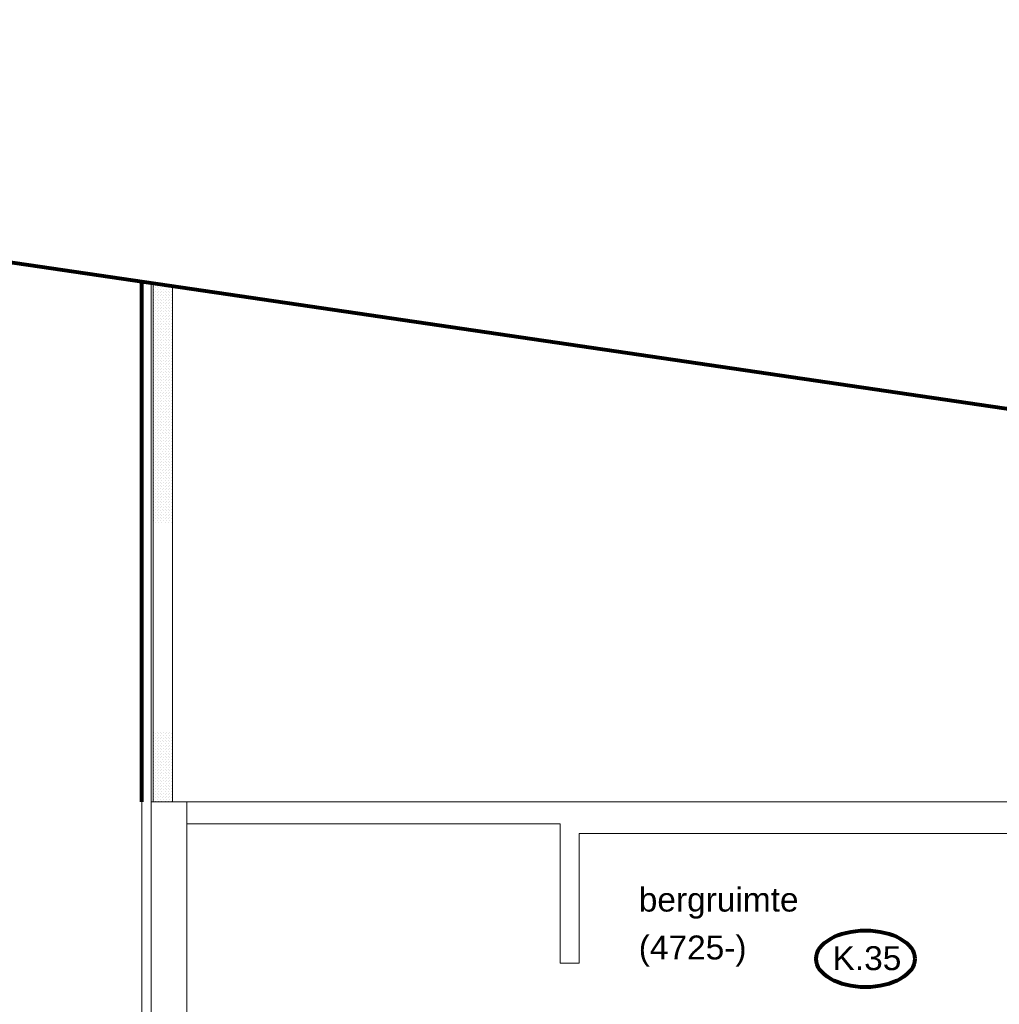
# Model space of a CAD drawing. Header units: millimetres. Extents: x -90830 to 24172, y -102460 to 73669.
# Tile 94 of 198: x -57363 to -47132, y 60795 to 71077. Entities that reach past the tile are written whole.
import ezdxf

# ---------------------------------------------------------------- set-up
doc = ezdxf.new("R2010")
doc.units = ezdxf.units.MM
for name, color, linetype, lineweight in [('Algemeen', 253, 'Continuous', 9), ('Algemeen01', 253, 'Continuous', 80), ('Standard', 253, 'Continuous', 9)]:
    doc.layers.add(name, color=color, linetype=linetype, lineweight=lineweight)
doc.styles.add('ARIAL', font='arial.ttf')

msp = doc.modelspace()

# ---------------------------------------------------------------- linework, layer by layer
at = {"layer": 'Algemeen01'}
for p, q in [((-37053, 65547), (-74758, 71077)), ((-56089, 62908), (-56089, 68339))]:
    msp.add_line(p, q, dxfattribs=at)
msp.add_ellipse((-48530, 61270), major_axis=(516, 0), ratio=0.573767, dxfattribs=at)
at = {"layer": 'Standard'}
for p, q in [((-55989, 68324), (-56089, 68339)), ((-56089, 68339), (-56089, 59055)), ((-55989, 59055), (-55989, 68324)), ((-55769, 68292), (-55969, 68321)), ((-55969, 68321), (-55969, 62908)), ((-55961, 68293), (-55961, 68293)), ((-55945, 68310), (-55945, 68310)), ((-55945, 68310), (-55945, 68310)), ((-55945, 68276), (-55945, 68276)), ((-55928, 68293), (-55928, 68293)), ((-55911, 68310), (-55911, 68310)), ((-55911, 68276), (-55911, 68276)), ((-55894, 68293), (-55894, 68293)), ((-55878, 68276), (-55878, 68276)), ((-55861, 68293), (-55861, 68293)), ((-55844, 68276), (-55844, 68276)), ((-55827, 68293), (-55827, 68293)), ((-55810, 68276), (-55810, 68276)), ((-55794, 68293), (-55794, 68293)), ((-55777, 68276), (-55777, 68276)), ((-55769, 62908), (-55769, 68292)), ((-55961, 68259), (-55961, 68259)), ((-55961, 68226), (-55961, 68226)), ((-55961, 68192), (-55961, 68192)), ((-55945, 68243), (-55945, 68243)), ((-55945, 68209), (-55945, 68209)), ((-55945, 68176), (-55945, 68176)), ((-55928, 68259), (-55928, 68259)), ((-55928, 68226), (-55928, 68226)), ((-55928, 68192), (-55928, 68192)), ((-55911, 68243), (-55911, 68243)), ((-55911, 68209), (-55911, 68209)), ((-55911, 68176), (-55911, 68176)), ((-55894, 68259), (-55894, 68259)), ((-55894, 68226), (-55894, 68226)), ((-55894, 68192), (-55894, 68192)), ((-55878, 68243), (-55878, 68243)), ((-55878, 68209), (-55878, 68209)), ((-55877, 68176), (-55877, 68176)), ((-55861, 68259), (-55861, 68259)), ((-55861, 68226), (-55861, 68226)), ((-55861, 68192), (-55861, 68192)), ((-55844, 68243), (-55844, 68243)), ((-55844, 68209), (-55844, 68209)), ((-55844, 68209), (-55844, 68209)), ((-55844, 68176), (-55844, 68176)), ((-55827, 68259), (-55827, 68259)), ((-55827, 68226), (-55827, 68226)), ((-55827, 68192), (-55827, 68192)), ((-55810, 68243), (-55810, 68243)), ((-55810, 68209), (-55810, 68209)), ((-55810, 68176), (-55810, 68176)), ((-55794, 68259), (-55794, 68259)), ((-55794, 68226), (-55794, 68226)), ((-55794, 68192), (-55794, 68192)), ((-55777, 68243), (-55777, 68243)), ((-55777, 68209), (-55777, 68209)), ((-55777, 68176), (-55777, 68176)), ((-55961, 68159), (-55961, 68159)), ((-55961, 68125), (-55961, 68125)), ((-55961, 68092), (-55961, 68092)), ((-55945, 68142), (-55945, 68142)), ((-55945, 68109), (-55945, 68109)), ((-55945, 68109), (-55945, 68109)), ((-55945, 68075), (-55945, 68075)), ((-55928, 68159), (-55928, 68159)), ((-55928, 68125), (-55928, 68125)), ((-55928, 68092), (-55928, 68092)), ((-55911, 68142), (-55911, 68142)), ((-55911, 68109), (-55911, 68109)), ((-55911, 68075), (-55911, 68075)), ((-55894, 68159), (-55894, 68159)), ((-55894, 68125), (-55894, 68125)), ((-55894, 68092), (-55894, 68092)), ((-55878, 68142), (-55878, 68142)), ((-55878, 68109), (-55878, 68109)), ((-55878, 68075), (-55878, 68075)), ((-55861, 68159), (-55861, 68159)), ((-55861, 68125), (-55861, 68125)), ((-55861, 68092), (-55861, 68092)), ((-55844, 68142), (-55844, 68142)), ((-55844, 68109), (-55844, 68109)), ((-55844, 68075), (-55844, 68075)), ((-55827, 68159), (-55827, 68159)), ((-55827, 68125), (-55827, 68125)), ((-55827, 68092), (-55827, 68092)), ((-55811, 68142), (-55811, 68142)), ((-55810, 68109), (-55810, 68109)), ((-55810, 68075), (-55810, 68075)), ((-55794, 68159), (-55794, 68159)), ((-55794, 68125), (-55794, 68125)), ((-55794, 68092), (-55794, 68092)), ((-55777, 68142), (-55777, 68142)), ((-55777, 68109), (-55777, 68109)), ((-55777, 68075), (-55777, 68075)), ((-55961, 68058), (-55961, 68058)), ((-55961, 68025), (-55961, 68025)), ((-55961, 67991), (-55961, 67991)), ((-55945, 68042), (-55945, 68042)), ((-55945, 68008), (-55945, 68008)), ((-55945, 67975), (-55945, 67975)), ((-55928, 68058), (-55928, 68058)), ((-55928, 68025), (-55928, 68025)), ((-55928, 67991), (-55928, 67991)), ((-55911, 68042), (-55911, 68042)), ((-55911, 68008), (-55911, 68008)), ((-55911, 67975), (-55911, 67975)), ((-55894, 68058), (-55894, 68058)), ((-55894, 68025), (-55894, 68025)), ((-55894, 67991), (-55894, 67991)), ((-55878, 68042), (-55878, 68042)), ((-55878, 68008), (-55878, 68008)), ((-55877, 67975), (-55877, 67975)), ((-55861, 68058), (-55861, 68058)), ((-55861, 68025), (-55861, 68025)), ((-55861, 67991), (-55861, 67991)), ((-55844, 68042), (-55844, 68042)), ((-55844, 68008), (-55844, 68008)), ((-55844, 68008), (-55844, 68008)), ((-55844, 67975), (-55844, 67975)), ((-55827, 68058), (-55827, 68058)), ((-55827, 68025), (-55827, 68025)), ((-55827, 67991), (-55827, 67991)), ((-55810, 68042), (-55810, 68042)), ((-55810, 68008), (-55810, 68008)), ((-55810, 67975), (-55810, 67975)), ((-55794, 68058), (-55794, 68058)), ((-55794, 68025), (-55794, 68025)), ((-55794, 67991), (-55794, 67991)), ((-55777, 68042), (-55777, 68042)), ((-55777, 68008), (-55777, 68008)), ((-55777, 67975), (-55777, 67975)), ((-55961, 67958), (-55961, 67958)), ((-55961, 67924), (-55961, 67924)), ((-55961, 67891), (-55961, 67891)), ((-55945, 67941), (-55945, 67941)), ((-55945, 67908), (-55945, 67908)), ((-55945, 67908), (-55945, 67908)), ((-55945, 67874), (-55945, 67874)), ((-55928, 67958), (-55928, 67958)), ((-55928, 67924), (-55928, 67924)), ((-55928, 67891), (-55928, 67891)), ((-55911, 67941), (-55911, 67941)), ((-55911, 67908), (-55911, 67908)), ((-55911, 67874), (-55911, 67874)), ((-55894, 67958), (-55894, 67958)), ((-55894, 67924), (-55894, 67924)), ((-55894, 67891), (-55894, 67891)), ((-55878, 67941), (-55878, 67941)), ((-55878, 67908), (-55878, 67908)), ((-55878, 67874), (-55878, 67874)), ((-55861, 67958), (-55861, 67958)), ((-55861, 67924), (-55861, 67924)), ((-55861, 67891), (-55861, 67891)), ((-55844, 67941), (-55844, 67941)), ((-55844, 67908), (-55844, 67908)), ((-55844, 67874), (-55844, 67874)), ((-55827, 67958), (-55827, 67958)), ((-55827, 67924), (-55827, 67924)), ((-55827, 67891), (-55827, 67891)), ((-55811, 67941), (-55811, 67941)), ((-55810, 67908), (-55810, 67908)), ((-55810, 67874), (-55810, 67874)), ((-55794, 67958), (-55794, 67958)), ((-55794, 67924), (-55794, 67924)), ((-55794, 67891), (-55794, 67891)), ((-55777, 67941), (-55777, 67941)), ((-55777, 67908), (-55777, 67908)), ((-55777, 67874), (-55777, 67874)), ((-55961, 67857), (-55961, 67857)), ((-55961, 67824), (-55961, 67824)), ((-55961, 67790), (-55961, 67790)), ((-55945, 67841), (-55945, 67841)), ((-55945, 67807), (-55945, 67807)), ((-55945, 67774), (-55945, 67774)), ((-55928, 67857), (-55928, 67857)), ((-55928, 67824), (-55928, 67824)), ((-55928, 67790), (-55928, 67790)), ((-55911, 67841), (-55911, 67841)), ((-55911, 67807), (-55911, 67807)), ((-55911, 67774), (-55911, 67774)), ((-55894, 67857), (-55894, 67857)), ((-55894, 67824), (-55894, 67824)), ((-55894, 67790), (-55894, 67790)), ((-55878, 67841), (-55878, 67841)), ((-55878, 67807), (-55878, 67807)), ((-55877, 67774), (-55877, 67774)), ((-55861, 67857), (-55861, 67857)), ((-55861, 67824), (-55861, 67824)), ((-55861, 67790), (-55861, 67790)), ((-55844, 67841), (-55844, 67841)), ((-55844, 67807), (-55844, 67807)), ((-55844, 67807), (-55844, 67807)), ((-55844, 67774), (-55844, 67774)), ((-55827, 67857), (-55827, 67857)), ((-55827, 67824), (-55827, 67824)), ((-55827, 67790), (-55827, 67790)), ((-55810, 67841), (-55810, 67841)), ((-55810, 67807), (-55810, 67807)), ((-55810, 67774), (-55810, 67774)), ((-55794, 67857), (-55794, 67857)), ((-55794, 67824), (-55794, 67824)), ((-55794, 67790), (-55794, 67790)), ((-55777, 67841), (-55777, 67841)), ((-55777, 67807), (-55777, 67807)), ((-55777, 67774), (-55777, 67774)), ((-55961, 67757), (-55961, 67757)), ((-55961, 67723), (-55961, 67723)), ((-55961, 67690), (-55961, 67690)), ((-55961, 67656), (-55961, 67656)), ((-55945, 67740), (-55945, 67740)), ((-55945, 67707), (-55945, 67707)), ((-55945, 67707), (-55945, 67707)), ((-55945, 67673), (-55945, 67673)), ((-55928, 67757), (-55928, 67757)), ((-55928, 67723), (-55928, 67723)), ((-55928, 67690), (-55928, 67690)), ((-55928, 67656), (-55928, 67656)), ((-55911, 67740), (-55911, 67740)), ((-55911, 67707), (-55911, 67707)), ((-55911, 67673), (-55911, 67673)), ((-55894, 67757), (-55894, 67757)), ((-55894, 67723), (-55894, 67723)), ((-55894, 67690), (-55894, 67690)), ((-55894, 67656), (-55894, 67656)), ((-55878, 67740), (-55878, 67740)), ((-55878, 67707), (-55878, 67707)), ((-55878, 67673), (-55878, 67673)), ((-55861, 67757), (-55861, 67757)), ((-55861, 67723), (-55861, 67723)), ((-55861, 67690), (-55861, 67690)), ((-55861, 67656), (-55861, 67656)), ((-55844, 67740), (-55844, 67740)), ((-55844, 67707), (-55844, 67707)), ((-55844, 67673), (-55844, 67673)), ((-55827, 67757), (-55827, 67757)), ((-55827, 67723), (-55827, 67723)), ((-55827, 67690), (-55827, 67690)), ((-55827, 67656), (-55827, 67656)), ((-55811, 67740), (-55811, 67740)), ((-55810, 67707), (-55810, 67707)), ((-55810, 67673), (-55810, 67673)), ((-55794, 67757), (-55794, 67757)), ((-55794, 67723), (-55794, 67723)), ((-55794, 67690), (-55794, 67690)), ((-55794, 67656), (-55794, 67656)), ((-55777, 67740), (-55777, 67740)), ((-55777, 67707), (-55777, 67707)), ((-55777, 67673), (-55777, 67673)), ((-55961, 67623), (-55961, 67623)), ((-55961, 67589), (-55961, 67589)), ((-55961, 67556), (-55961, 67556)), ((-55945, 67640), (-55945, 67640)), ((-55945, 67606), (-55945, 67606)), ((-55945, 67573), (-55945, 67573)), ((-55928, 67623), (-55928, 67623)), ((-55928, 67589), (-55928, 67589)), ((-55928, 67556), (-55928, 67556)), ((-55911, 67640), (-55911, 67640)), ((-55911, 67606), (-55911, 67606)), ((-55911, 67573), (-55911, 67573)), ((-55894, 67623), (-55894, 67623)), ((-55894, 67589), (-55894, 67589)), ((-55894, 67556), (-55894, 67556)), ((-55878, 67640), (-55878, 67640)), ((-55878, 67606), (-55878, 67606)), ((-55877, 67573), (-55877, 67573)), ((-55861, 67623), (-55861, 67623)), ((-55861, 67589), (-55861, 67589)), ((-55861, 67556), (-55861, 67556)), ((-55844, 67640), (-55844, 67640)), ((-55844, 67606), (-55844, 67606)), ((-55844, 67606), (-55844, 67606)), ((-55844, 67573), (-55844, 67573)), ((-55827, 67623), (-55827, 67623)), ((-55827, 67589), (-55827, 67589)), ((-55827, 67556), (-55827, 67556)), ((-55810, 67640), (-55810, 67640)), ((-55810, 67606), (-55810, 67606)), ((-55810, 67573), (-55810, 67573)), ((-55794, 67623), (-55794, 67623)), ((-55794, 67589), (-55794, 67589)), ((-55794, 67556), (-55794, 67556)), ((-55777, 67640), (-55777, 67640)), ((-55777, 67606), (-55777, 67606)), ((-55777, 67573), (-55777, 67573)), ((-55961, 67522), (-55961, 67522)), ((-55961, 67489), (-55961, 67489)), ((-55961, 67455), (-55961, 67455)), ((-55945, 67539), (-55945, 67539)), ((-55945, 67506), (-55945, 67506)), ((-55945, 67506), (-55945, 67506)), ((-55945, 67472), (-55945, 67472)), ((-55928, 67522), (-55928, 67522)), ((-55928, 67489), (-55928, 67489)), ((-55928, 67455), (-55928, 67455)), ((-55911, 67539), (-55911, 67539)), ((-55911, 67506), (-55911, 67506)), ((-55911, 67472), (-55911, 67472)), ((-55894, 67522), (-55894, 67522)), ((-55894, 67489), (-55894, 67489)), ((-55894, 67455), (-55894, 67455)), ((-55878, 67539), (-55878, 67539)), ((-55878, 67506), (-55878, 67506)), ((-55878, 67472), (-55878, 67472)), ((-55861, 67522), (-55861, 67522)), ((-55861, 67489), (-55861, 67489)), ((-55861, 67455), (-55861, 67455)), ((-55844, 67539), (-55844, 67539)), ((-55844, 67506), (-55844, 67506)), ((-55844, 67472), (-55844, 67472)), ((-55827, 67522), (-55827, 67522)), ((-55827, 67489), (-55827, 67489)), ((-55827, 67455), (-55827, 67455)), ((-55811, 67539), (-55811, 67539)), ((-55810, 67506), (-55810, 67506)), ((-55810, 67472), (-55810, 67472)), ((-55794, 67522), (-55794, 67522)), ((-55794, 67489), (-55794, 67489)), ((-55794, 67455), (-55794, 67455)), ((-55777, 67539), (-55777, 67539)), ((-55777, 67506), (-55777, 67506)), ((-55777, 67472), (-55777, 67472)), ((-55961, 67422), (-55961, 67422)), ((-55961, 67388), (-55961, 67388)), ((-55961, 67355), (-55961, 67355)), ((-55945, 67439), (-55945, 67439)), ((-55945, 67405), (-55945, 67405)), ((-55945, 67372), (-55945, 67372)), ((-55928, 67422), (-55928, 67422)), ((-55928, 67388), (-55928, 67388)), ((-55928, 67355), (-55928, 67355)), ((-55911, 67439), (-55911, 67439)), ((-55911, 67405), (-55911, 67405)), ((-55911, 67372), (-55911, 67372)), ((-55894, 67422), (-55894, 67422)), ((-55894, 67388), (-55894, 67388)), ((-55894, 67355), (-55894, 67355)), ((-55878, 67439), (-55878, 67439)), ((-55878, 67405), (-55878, 67405)), ((-55877, 67372), (-55877, 67372)), ((-55861, 67422), (-55861, 67422)), ((-55861, 67388), (-55861, 67388)), ((-55861, 67355), (-55861, 67355)), ((-55844, 67439), (-55844, 67439)), ((-55844, 67405), (-55844, 67405)), ((-55844, 67405), (-55844, 67405)), ((-55844, 67372), (-55844, 67372)), ((-55827, 67422), (-55827, 67422)), ((-55827, 67388), (-55827, 67388)), ((-55827, 67355), (-55827, 67355)), ((-55810, 67439), (-55810, 67439)), ((-55810, 67405), (-55810, 67405)), ((-55810, 67372), (-55810, 67372)), ((-55794, 67422), (-55794, 67422)), ((-55794, 67388), (-55794, 67388)), ((-55794, 67355), (-55794, 67355)), ((-55777, 67439), (-55777, 67439)), ((-55777, 67405), (-55777, 67405)), ((-55777, 67372), (-55777, 67372)), ((-55961, 67321), (-55961, 67321)), ((-55961, 67288), (-55961, 67288)), ((-55961, 67254), (-55961, 67254)), ((-55945, 67338), (-55945, 67338)), ((-55945, 67305), (-55945, 67305)), ((-55945, 67305), (-55945, 67305)), ((-55945, 67271), (-55945, 67271)), ((-55928, 67321), (-55928, 67321)), ((-55928, 67288), (-55928, 67288)), ((-55928, 67254), (-55928, 67254)), ((-55911, 67338), (-55911, 67338)), ((-55911, 67305), (-55911, 67305)), ((-55911, 67271), (-55911, 67271)), ((-55894, 67321), (-55894, 67321)), ((-55894, 67288), (-55894, 67288)), ((-55894, 67254), (-55894, 67254)), ((-55878, 67338), (-55878, 67338)), ((-55878, 67305), (-55878, 67305)), ((-55878, 67271), (-55878, 67271)), ((-55861, 67321), (-55861, 67321)), ((-55861, 67288), (-55861, 67288)), ((-55861, 67254), (-55861, 67254)), ((-55844, 67338), (-55844, 67338)), ((-55844, 67305), (-55844, 67305)), ((-55844, 67271), (-55844, 67271)), ((-55827, 67321), (-55827, 67321)), ((-55827, 67288), (-55827, 67288)), ((-55827, 67254), (-55827, 67254)), ((-55811, 67338), (-55811, 67338)), ((-55810, 67305), (-55810, 67305)), ((-55810, 67271), (-55810, 67271)), ((-55794, 67321), (-55794, 67321)), ((-55794, 67288), (-55794, 67288)), ((-55794, 67254), (-55794, 67254)), ((-55777, 67338), (-55777, 67338)), ((-55777, 67305), (-55777, 67305)), ((-55777, 67271), (-55777, 67271)), ((-55961, 67221), (-55961, 67221)), ((-55961, 67187), (-55961, 67187)), ((-55961, 67154), (-55961, 67154)), ((-55945, 67238), (-55945, 67238)), ((-55945, 67204), (-55945, 67204)), ((-55945, 67171), (-55945, 67171)), ((-55928, 67221), (-55928, 67221)), ((-55928, 67187), (-55928, 67187)), ((-55928, 67154), (-55928, 67154)), ((-55911, 67238), (-55911, 67238)), ((-55911, 67204), (-55911, 67204)), ((-55911, 67171), (-55911, 67171)), ((-55894, 67221), (-55894, 67221)), ((-55894, 67187), (-55894, 67187)), ((-55894, 67154), (-55894, 67154)), ((-55878, 67238), (-55878, 67238)), ((-55878, 67204), (-55878, 67204)), ((-55877, 67171), (-55877, 67171)), ((-55861, 67221), (-55861, 67221)), ((-55861, 67187), (-55861, 67187)), ((-55861, 67154), (-55861, 67154)), ((-55844, 67238), (-55844, 67238)), ((-55844, 67204), (-55844, 67204)), ((-55844, 67204), (-55844, 67204)), ((-55844, 67171), (-55844, 67171)), ((-55827, 67221), (-55827, 67221)), ((-55827, 67187), (-55827, 67187)), ((-55827, 67154), (-55827, 67154)), ((-55810, 67238), (-55810, 67238)), ((-55810, 67204), (-55810, 67204)), ((-55810, 67171), (-55810, 67171)), ((-55794, 67221), (-55794, 67221)), ((-55794, 67187), (-55794, 67187)), ((-55794, 67154), (-55794, 67154)), ((-55777, 67238), (-55777, 67238)), ((-55777, 67204), (-55777, 67204)), ((-55777, 67171), (-55777, 67171)), ((-55961, 67120), (-55961, 67120)), ((-55961, 67087), (-55961, 67087)), ((-55961, 67053), (-55961, 67053)), ((-55945, 67137), (-55945, 67137)), ((-55945, 67104), (-55945, 67104)), ((-55945, 67104), (-55945, 67104)), ((-55945, 67070), (-55945, 67070)), ((-55928, 67120), (-55928, 67120)), ((-55928, 67087), (-55928, 67087)), ((-55928, 67053), (-55928, 67053)), ((-55911, 67137), (-55911, 67137)), ((-55911, 67104), (-55911, 67104)), ((-55911, 67070), (-55911, 67070)), ((-55894, 67120), (-55894, 67120)), ((-55894, 67087), (-55894, 67087)), ((-55894, 67053), (-55894, 67053)), ((-55878, 67137), (-55878, 67137)), ((-55878, 67104), (-55878, 67104)), ((-55878, 67070), (-55878, 67070)), ((-55861, 67120), (-55861, 67120)), ((-55861, 67087), (-55861, 67087)), ((-55861, 67053), (-55861, 67053)), ((-55844, 67137), (-55844, 67137)), ((-55844, 67104), (-55844, 67104)), ((-55844, 67070), (-55844, 67070)), ((-55827, 67120), (-55827, 67120)), ((-55827, 67087), (-55827, 67087)), ((-55827, 67053), (-55827, 67053)), ((-55811, 67137), (-55811, 67137)), ((-55810, 67104), (-55810, 67104)), ((-55810, 67070), (-55810, 67070)), ((-55794, 67120), (-55794, 67120)), ((-55794, 67087), (-55794, 67087)), ((-55794, 67053), (-55794, 67053)), ((-55777, 67137), (-55777, 67137)), ((-55777, 67104), (-55777, 67104)), ((-55777, 67070), (-55777, 67070)), ((-55961, 67020), (-55961, 67020)), ((-55961, 66986), (-55961, 66986)), ((-55961, 66953), (-55961, 66953)), ((-55945, 67037), (-55945, 67037)), ((-55945, 67003), (-55945, 67003)), ((-55945, 66970), (-55945, 66970)), ((-55945, 66936), (-55945, 66936)), ((-55928, 67020), (-55928, 67020)), ((-55928, 66986), (-55928, 66986)), ((-55928, 66953), (-55928, 66953)), ((-55911, 67037), (-55911, 67037)), ((-55911, 67003), (-55911, 67003)), ((-55911, 66970), (-55911, 66970)), ((-55911, 66936), (-55911, 66936)), ((-55894, 67020), (-55894, 67020)), ((-55894, 66986), (-55894, 66986)), ((-55894, 66953), (-55894, 66953)), ((-55878, 67037), (-55878, 67037)), ((-55878, 67003), (-55878, 67003)), ((-55878, 66936), (-55878, 66936)), ((-55877, 66970), (-55877, 66970)), ((-55861, 67020), (-55861, 67020)), ((-55861, 66986), (-55861, 66986)), ((-55861, 66953), (-55861, 66953)), ((-55844, 67037), (-55844, 67037)), ((-55844, 67003), (-55844, 67003)), ((-55844, 67003), (-55844, 67003)), ((-55844, 66970), (-55844, 66970)), ((-55844, 66936), (-55844, 66936)), ((-55827, 67020), (-55827, 67020)), ((-55827, 66986), (-55827, 66986)), ((-55827, 66953), (-55827, 66953)), ((-55811, 66936), (-55811, 66936)), ((-55810, 67037), (-55810, 67037)), ((-55810, 67003), (-55810, 67003)), ((-55810, 66970), (-55810, 66970)), ((-55794, 67020), (-55794, 67020)), ((-55794, 66986), (-55794, 66986)), ((-55794, 66953), (-55794, 66953)), ((-55777, 67037), (-55777, 67037)), ((-55777, 67003), (-55777, 67003)), ((-55777, 66970), (-55777, 66970)), ((-55777, 66936), (-55777, 66936)), ((-55961, 66919), (-55961, 66919)), ((-55961, 66886), (-55961, 66886)), ((-55961, 66852), (-55961, 66852)), ((-55945, 66903), (-55945, 66903)), ((-55945, 66903), (-55945, 66903)), ((-55945, 66869), (-55945, 66869)), ((-55945, 66836), (-55945, 66836)), ((-55928, 66919), (-55928, 66919)), ((-55928, 66886), (-55928, 66886)), ((-55928, 66852), (-55928, 66852)), ((-55911, 66903), (-55911, 66903)), ((-55911, 66869), (-55911, 66869)), ((-55911, 66836), (-55911, 66836)), ((-55894, 66919), (-55894, 66919)), ((-55894, 66886), (-55894, 66886)), ((-55894, 66852), (-55894, 66852)), ((-55878, 66903), (-55878, 66903)), ((-55878, 66869), (-55878, 66869)), ((-55878, 66836), (-55878, 66836)), ((-55861, 66919), (-55861, 66919)), ((-55861, 66886), (-55861, 66886)), ((-55861, 66852), (-55861, 66852)), ((-55844, 66903), (-55844, 66903)), ((-55844, 66869), (-55844, 66869)), ((-55844, 66836), (-55844, 66836)), ((-55827, 66919), (-55827, 66919)), ((-55827, 66886), (-55827, 66886)), ((-55827, 66852), (-55827, 66852)), ((-55810, 66903), (-55810, 66903)), ((-55810, 66869), (-55810, 66869)), ((-55810, 66836), (-55810, 66836)), ((-55794, 66919), (-55794, 66919)), ((-55794, 66886), (-55794, 66886)), ((-55794, 66852), (-55794, 66852)), ((-55777, 66903), (-55777, 66903)), ((-55777, 66869), (-55777, 66869)), ((-55777, 66836), (-55777, 66836)), ((-55961, 66819), (-55961, 66819)), ((-55961, 66785), (-55961, 66785)), ((-55961, 66752), (-55961, 66752)), ((-55945, 66802), (-55945, 66802)), ((-55945, 66769), (-55945, 66769)), ((-55945, 66735), (-55945, 66735)), ((-55928, 66819), (-55928, 66819)), ((-55928, 66785), (-55928, 66785)), ((-55928, 66752), (-55928, 66752)), ((-55911, 66802), (-55911, 66802)), ((-55911, 66769), (-55911, 66769)), ((-55911, 66735), (-55911, 66735)), ((-55894, 66819), (-55894, 66819)), ((-55894, 66785), (-55894, 66785)), ((-55894, 66752), (-55894, 66752)), ((-55878, 66802), (-55878, 66802)), ((-55878, 66735), (-55878, 66735)), ((-55877, 66769), (-55877, 66769)), ((-55861, 66819), (-55861, 66819)), ((-55861, 66785), (-55861, 66785)), ((-55861, 66752), (-55861, 66752)), ((-55844, 66802), (-55844, 66802)), ((-55844, 66802), (-55844, 66802)), ((-55844, 66769), (-55844, 66769)), ((-55844, 66735), (-55844, 66735)), ((-55827, 66819), (-55827, 66819)), ((-55827, 66785), (-55827, 66785)), ((-55827, 66752), (-55827, 66752)), ((-55811, 66735), (-55811, 66735)), ((-55810, 66802), (-55810, 66802)), ((-55810, 66769), (-55810, 66769)), ((-55794, 66819), (-55794, 66819)), ((-55794, 66785), (-55794, 66785)), ((-55794, 66752), (-55794, 66752)), ((-55777, 66802), (-55777, 66802)), ((-55777, 66769), (-55777, 66769)), ((-55777, 66735), (-55777, 66735)), ((-55961, 66718), (-55961, 66718)), ((-55961, 66685), (-55961, 66685)), ((-55961, 66651), (-55961, 66651)), ((-55945, 66702), (-55945, 66702)), ((-55945, 66702), (-55945, 66702)), ((-55945, 66668), (-55945, 66668)), ((-55945, 66635), (-55945, 66635)), ((-55928, 66718), (-55928, 66718)), ((-55928, 66685), (-55928, 66685)), ((-55928, 66651), (-55928, 66651)), ((-55911, 66702), (-55911, 66702)), ((-55911, 66668), (-55911, 66668)), ((-55911, 66635), (-55911, 66635)), ((-55894, 66718), (-55894, 66718)), ((-55894, 66685), (-55894, 66685)), ((-55894, 66651), (-55894, 66651)), ((-55878, 66702), (-55878, 66702)), ((-55878, 66668), (-55878, 66668)), ((-55878, 66635), (-55878, 66635)), ((-55861, 66718), (-55861, 66718)), ((-55861, 66685), (-55861, 66685)), ((-55861, 66651), (-55861, 66651)), ((-55844, 66702), (-55844, 66702)), ((-55844, 66668), (-55844, 66668)), ((-55844, 66635), (-55844, 66635)), ((-55827, 66718), (-55827, 66718)), ((-55827, 66685), (-55827, 66685)), ((-55827, 66651), (-55827, 66651)), ((-55810, 66702), (-55810, 66702)), ((-55810, 66668), (-55810, 66668)), ((-55810, 66635), (-55810, 66635)), ((-55794, 66718), (-55794, 66718)), ((-55794, 66685), (-55794, 66685)), ((-55794, 66651), (-55794, 66651)), ((-55777, 66702), (-55777, 66702)), ((-55777, 66668), (-55777, 66668)), ((-55777, 66635), (-55777, 66635)), ((-55961, 66618), (-55961, 66618)), ((-55961, 66584), (-55961, 66584)), ((-55961, 66551), (-55961, 66551)), ((-55945, 66601), (-55945, 66601)), ((-55945, 66568), (-55945, 66568)), ((-55945, 66534), (-55945, 66534)), ((-55928, 66618), (-55928, 66618)), ((-55928, 66584), (-55928, 66584)), ((-55928, 66551), (-55928, 66551)), ((-55911, 66601), (-55911, 66601)), ((-55911, 66568), (-55911, 66568)), ((-55911, 66534), (-55911, 66534)), ((-55894, 66618), (-55894, 66618)), ((-55894, 66584), (-55894, 66584)), ((-55894, 66551), (-55894, 66551)), ((-55878, 66601), (-55878, 66601)), ((-55878, 66534), (-55878, 66534)), ((-55877, 66568), (-55877, 66568)), ((-55861, 66618), (-55861, 66618)), ((-55861, 66584), (-55861, 66584)), ((-55861, 66551), (-55861, 66551)), ((-55844, 66601), (-55844, 66601)), ((-55844, 66601), (-55844, 66601)), ((-55844, 66568), (-55844, 66568)), ((-55844, 66534), (-55844, 66534)), ((-55827, 66618), (-55827, 66618)), ((-55827, 66584), (-55827, 66584)), ((-55827, 66551), (-55827, 66551)), ((-55811, 66534), (-55811, 66534)), ((-55810, 66601), (-55810, 66601)), ((-55810, 66568), (-55810, 66568)), ((-55794, 66618), (-55794, 66618)), ((-55794, 66584), (-55794, 66584)), ((-55794, 66551), (-55794, 66551)), ((-55777, 66601), (-55777, 66601)), ((-55777, 66568), (-55777, 66568)), ((-55777, 66534), (-55777, 66534)), ((-55961, 66517), (-55961, 66517)), ((-55961, 66484), (-55961, 66484)), ((-55961, 66450), (-55961, 66450)), ((-55945, 66501), (-55945, 66501)), ((-55945, 66501), (-55945, 66501)), ((-55945, 66467), (-55945, 66467)), ((-55945, 66434), (-55945, 66434)), ((-55928, 66517), (-55928, 66517)), ((-55928, 66484), (-55928, 66484)), ((-55928, 66450), (-55928, 66450)), ((-55911, 66501), (-55911, 66501)), ((-55911, 66467), (-55911, 66467)), ((-55911, 66434), (-55911, 66434)), ((-55894, 66517), (-55894, 66517)), ((-55894, 66484), (-55894, 66484)), ((-55894, 66450), (-55894, 66450)), ((-55878, 66501), (-55878, 66501)), ((-55878, 66467), (-55878, 66467)), ((-55878, 66434), (-55878, 66434)), ((-55861, 66517), (-55861, 66517)), ((-55861, 66484), (-55861, 66484)), ((-55861, 66450), (-55861, 66450)), ((-55844, 66501), (-55844, 66501)), ((-55844, 66467), (-55844, 66467)), ((-55844, 66434), (-55844, 66434)), ((-55827, 66517), (-55827, 66517)), ((-55827, 66484), (-55827, 66484)), ((-55827, 66450), (-55827, 66450)), ((-55810, 66501), (-55810, 66501)), ((-55810, 66467), (-55810, 66467)), ((-55810, 66434), (-55810, 66434)), ((-55794, 66517), (-55794, 66517)), ((-55794, 66484), (-55794, 66484)), ((-55794, 66450), (-55794, 66450)), ((-55777, 66501), (-55777, 66501)), ((-55777, 66467), (-55777, 66467)), ((-55777, 66434), (-55777, 66434)), ((-55961, 66417), (-55961, 66417)), ((-55961, 66383), (-55961, 66383)), ((-55961, 66350), (-55961, 66350)), ((-55945, 66400), (-55945, 66400)), ((-55945, 66367), (-55945, 66367)), ((-55945, 66333), (-55945, 66333)), ((-55928, 66417), (-55928, 66417)), ((-55928, 66383), (-55928, 66383)), ((-55928, 66350), (-55928, 66350)), ((-55911, 66400), (-55911, 66400)), ((-55911, 66367), (-55911, 66367)), ((-55911, 66333), (-55911, 66333)), ((-55894, 66417), (-55894, 66417)), ((-55894, 66383), (-55894, 66383)), ((-55894, 66350), (-55894, 66350)), ((-55878, 66400), (-55878, 66400)), ((-55878, 66333), (-55878, 66333)), ((-55877, 66367), (-55877, 66367)), ((-55861, 66417), (-55861, 66417)), ((-55861, 66383), (-55861, 66383)), ((-55861, 66350), (-55861, 66350)), ((-55844, 66400), (-55844, 66400)), ((-55844, 66400), (-55844, 66400)), ((-55844, 66367), (-55844, 66367)), ((-55844, 66333), (-55844, 66333)), ((-55827, 66417), (-55827, 66417)), ((-55827, 66383), (-55827, 66383)), ((-55827, 66350), (-55827, 66350)), ((-55811, 66333), (-55811, 66333)), ((-55810, 66400), (-55810, 66400)), ((-55810, 66367), (-55810, 66367)), ((-55794, 66417), (-55794, 66417)), ((-55794, 66383), (-55794, 66383)), ((-55794, 66350), (-55794, 66350)), ((-55777, 66400), (-55777, 66400)), ((-55777, 66367), (-55777, 66367)), ((-55777, 66333), (-55777, 66333)), ((-55961, 66316), (-55961, 66316)), ((-55961, 66283), (-55961, 66283)), ((-55961, 66249), (-55961, 66249)), ((-55945, 66300), (-55945, 66300)), ((-55945, 66300), (-55945, 66300)), ((-55945, 66266), (-55945, 66266)), ((-55945, 66233), (-55945, 66233)), ((-55928, 66316), (-55928, 66316)), ((-55928, 66283), (-55928, 66283)), ((-55928, 66249), (-55928, 66249)), ((-55911, 66300), (-55911, 66300)), ((-55911, 66266), (-55911, 66266)), ((-55911, 66233), (-55911, 66233)), ((-55894, 66316), (-55894, 66316)), ((-55894, 66283), (-55894, 66283)), ((-55894, 66249), (-55894, 66249)), ((-55878, 66300), (-55878, 66300)), ((-55878, 66266), (-55878, 66266)), ((-55878, 66233), (-55878, 66233)), ((-55861, 66316), (-55861, 66316)), ((-55861, 66283), (-55861, 66283)), ((-55861, 66249), (-55861, 66249)), ((-55844, 66300), (-55844, 66300)), ((-55844, 66266), (-55844, 66266)), ((-55844, 66233), (-55844, 66233)), ((-55827, 66316), (-55827, 66316)), ((-55827, 66283), (-55827, 66283)), ((-55827, 66249), (-55827, 66249)), ((-55810, 66300), (-55810, 66300)), ((-55810, 66266), (-55810, 66266)), ((-55810, 66233), (-55810, 66233)), ((-55794, 66316), (-55794, 66316)), ((-55794, 66283), (-55794, 66283)), ((-55794, 66249), (-55794, 66249)), ((-55777, 66300), (-55777, 66300)), ((-55777, 66266), (-55777, 66266)), ((-55777, 66233), (-55777, 66233)), ((-55961, 66216), (-55961, 66216)), ((-55961, 66182), (-55961, 66182)), ((-55961, 66149), (-55961, 66149)), ((-55961, 66115), (-55961, 66115)), ((-55945, 66199), (-55945, 66199)), ((-55945, 66166), (-55945, 66166)), ((-55945, 66132), (-55945, 66132)), ((-55928, 66216), (-55928, 66216)), ((-55928, 66182), (-55928, 66182)), ((-55928, 66149), (-55928, 66149)), ((-55928, 66115), (-55928, 66115)), ((-55911, 66199), (-55911, 66199)), ((-55911, 66166), (-55911, 66166)), ((-55911, 66132), (-55911, 66132)), ((-55894, 66216), (-55894, 66216)), ((-55894, 66182), (-55894, 66182)), ((-55894, 66149), (-55894, 66149)), ((-55894, 66115), (-55894, 66115)), ((-55878, 66199), (-55878, 66199)), ((-55878, 66132), (-55878, 66132)), ((-55877, 66166), (-55877, 66166)), ((-55861, 66216), (-55861, 66216)), ((-55861, 66182), (-55861, 66182)), ((-55861, 66149), (-55861, 66149)), ((-55861, 66115), (-55861, 66115)), ((-55844, 66199), (-55844, 66199)), ((-55844, 66199), (-55844, 66199)), ((-55844, 66166), (-55844, 66166)), ((-55844, 66132), (-55844, 66132)), ((-55827, 66216), (-55827, 66216)), ((-55827, 66182), (-55827, 66182)), ((-55827, 66149), (-55827, 66149)), ((-55827, 66115), (-55827, 66115)), ((-55811, 66132), (-55811, 66132)), ((-55810, 66199), (-55810, 66199)), ((-55810, 66166), (-55810, 66166)), ((-55794, 66216), (-55794, 66216)), ((-55794, 66182), (-55794, 66182)), ((-55794, 66149), (-55794, 66149)), ((-55794, 66115), (-55794, 66115)), ((-55777, 66199), (-55777, 66199)), ((-55777, 66166), (-55777, 66166)), ((-55777, 66132), (-55777, 66132)), ((-55961, 66082), (-55961, 66082)), ((-55961, 66048), (-55961, 66048)), ((-55961, 66015), (-55961, 66015)), ((-55945, 66099), (-55945, 66099)), ((-55945, 66099), (-55945, 66099)), ((-55945, 66065), (-55945, 66065)), ((-55945, 66032), (-55945, 66032)), ((-55928, 66082), (-55928, 66082)), ((-55928, 66048), (-55928, 66048)), ((-55928, 66015), (-55928, 66015)), ((-55911, 66099), (-55911, 66099)), ((-55911, 66065), (-55911, 66065)), ((-55911, 66032), (-55911, 66032)), ((-55894, 66082), (-55894, 66082)), ((-55894, 66048), (-55894, 66048)), ((-55894, 66015), (-55894, 66015)), ((-55878, 66099), (-55878, 66099)), ((-55878, 66065), (-55878, 66065)), ((-55878, 66032), (-55878, 66032)), ((-55861, 66082), (-55861, 66082)), ((-55861, 66048), (-55861, 66048)), ((-55861, 66015), (-55861, 66015)), ((-55844, 66099), (-55844, 66099)), ((-55844, 66065), (-55844, 66065)), ((-55844, 66032), (-55844, 66032)), ((-55827, 66082), (-55827, 66082)), ((-55827, 66048), (-55827, 66048)), ((-55827, 66015), (-55827, 66015)), ((-55810, 66099), (-55810, 66099)), ((-55810, 66065), (-55810, 66065)), ((-55810, 66032), (-55810, 66032)), ((-55794, 66082), (-55794, 66082)), ((-55794, 66048), (-55794, 66048)), ((-55794, 66015), (-55794, 66015)), ((-55777, 66099), (-55777, 66099)), ((-55777, 66065), (-55777, 66065)), ((-55777, 66032), (-55777, 66032)), ((-55961, 65981), (-55961, 65981)), ((-55961, 65948), (-55961, 65948)), ((-55961, 65914), (-55961, 65914)), ((-55945, 65998), (-55945, 65998)), ((-55945, 65965), (-55945, 65965)), ((-55945, 65931), (-55945, 65931)), ((-55928, 65981), (-55928, 65981)), ((-55928, 65948), (-55928, 65948)), ((-55928, 65914), (-55928, 65914)), ((-55911, 65998), (-55911, 65998)), ((-55911, 65965), (-55911, 65965)), ((-55911, 65931), (-55911, 65931)), ((-55894, 65981), (-55894, 65981)), ((-55894, 65948), (-55894, 65948)), ((-55894, 65914), (-55894, 65914)), ((-55878, 65998), (-55878, 65998)), ((-55878, 65931), (-55878, 65931)), ((-55877, 65965), (-55877, 65965)), ((-55861, 65981), (-55861, 65981)), ((-55861, 65948), (-55861, 65948)), ((-55861, 65914), (-55861, 65914)), ((-55844, 65998), (-55844, 65998)), ((-55844, 65998), (-55844, 65998)), ((-55844, 65965), (-55844, 65965)), ((-55844, 65931), (-55844, 65931)), ((-55827, 65981), (-55827, 65981)), ((-55827, 65948), (-55827, 65948)), ((-55827, 65914), (-55827, 65914)), ((-55811, 65931), (-55811, 65931)), ((-55810, 65998), (-55810, 65998)), ((-55810, 65965), (-55810, 65965)), ((-55794, 65981), (-55794, 65981)), ((-55794, 65948), (-55794, 65948)), ((-55794, 65914), (-55794, 65914)), ((-55777, 65998), (-55777, 65998)), ((-55777, 65965), (-55777, 65965)), ((-55777, 65931), (-55777, 65931)), ((-55961, 65881), (-55961, 65881)), ((-55961, 65847), (-55961, 65847)), ((-55945, 65898), (-55945, 65898)), ((-55945, 65898), (-55945, 65898)), ((-55945, 65864), (-55945, 65864)), ((-55945, 65831), (-55945, 65831)), ((-55928, 65881), (-55928, 65881)), ((-55928, 65847), (-55928, 65847)), ((-55911, 65898), (-55911, 65898)), ((-55911, 65864), (-55911, 65864)), ((-55911, 65831), (-55911, 65831)), ((-55894, 65881), (-55894, 65881)), ((-55894, 65847), (-55894, 65847)), ((-55878, 65898), (-55878, 65898)), ((-55878, 65864), (-55878, 65864)), ((-55878, 65831), (-55878, 65831)), ((-55861, 65881), (-55861, 65881)), ((-55861, 65847), (-55861, 65847)), ((-55844, 65898), (-55844, 65898)), ((-55844, 65864), (-55844, 65864)), ((-55844, 65831), (-55844, 65831)), ((-55827, 65881), (-55827, 65881)), ((-55827, 65847), (-55827, 65847)), ((-55810, 65898), (-55810, 65898)), ((-55810, 65864), (-55810, 65864)), ((-55810, 65831), (-55810, 65831)), ((-55794, 65881), (-55794, 65881)), ((-55794, 65847), (-55794, 65847)), ((-55777, 65898), (-55777, 65898)), ((-55777, 65864), (-55777, 65864)), ((-55777, 65831), (-55777, 65831)), ((-55961, 63636), (-55961, 63636)), ((-55961, 63603), (-55961, 63603)), ((-55961, 63569), (-55961, 63569)), ((-55945, 63620), (-55945, 63620)), ((-55945, 63586), (-55945, 63586)), ((-55945, 63553), (-55945, 63553)), ((-55928, 63636), (-55928, 63636)), ((-55928, 63603), (-55928, 63603)), ((-55928, 63569), (-55928, 63569)), ((-55911, 63620), (-55911, 63620)), ((-55911, 63586), (-55911, 63586)), ((-55911, 63553), (-55911, 63553)), ((-55894, 63636), (-55894, 63636)), ((-55894, 63603), (-55894, 63603)), ((-55894, 63569), (-55894, 63569)), ((-55878, 63620), (-55878, 63620)), ((-55878, 63586), (-55878, 63586)), ((-55877, 63553), (-55877, 63553)), ((-55861, 63636), (-55861, 63636)), ((-55861, 63603), (-55861, 63603)), ((-55861, 63569), (-55861, 63569)), ((-55844, 63620), (-55844, 63620)), ((-55844, 63586), (-55844, 63586)), ((-55844, 63586), (-55844, 63586)), ((-55844, 63553), (-55844, 63553)), ((-55827, 63636), (-55827, 63636)), ((-55827, 63603), (-55827, 63603)), ((-55827, 63569), (-55827, 63569)), ((-55810, 63620), (-55810, 63620)), ((-55810, 63586), (-55810, 63586)), ((-55810, 63553), (-55810, 63553)), ((-55794, 63636), (-55794, 63636)), ((-55794, 63603), (-55794, 63603)), ((-55794, 63569), (-55794, 63569)), ((-55777, 63620), (-55777, 63620)), ((-55777, 63586), (-55777, 63586)), ((-55777, 63553), (-55777, 63553)), ((-55961, 63536), (-55961, 63536)), ((-55961, 63502), (-55961, 63502)), ((-55961, 63469), (-55961, 63469)), ((-55945, 63519), (-55945, 63519)), ((-55945, 63486), (-55945, 63486)), ((-55945, 63486), (-55945, 63486)), ((-55945, 63452), (-55945, 63452)), ((-55928, 63536), (-55928, 63536)), ((-55928, 63502), (-55928, 63502)), ((-55928, 63469), (-55928, 63469)), ((-55911, 63519), (-55911, 63519)), ((-55911, 63486), (-55911, 63486)), ((-55911, 63452), (-55911, 63452)), ((-55894, 63536), (-55894, 63536)), ((-55894, 63502), (-55894, 63502)), ((-55894, 63469), (-55894, 63469)), ((-55878, 63519), (-55878, 63519)), ((-55878, 63486), (-55878, 63486)), ((-55878, 63452), (-55878, 63452)), ((-55861, 63536), (-55861, 63536)), ((-55861, 63502), (-55861, 63502)), ((-55861, 63469), (-55861, 63469)), ((-55844, 63519), (-55844, 63519)), ((-55844, 63486), (-55844, 63486)), ((-55844, 63452), (-55844, 63452)), ((-55827, 63536), (-55827, 63536)), ((-55827, 63502), (-55827, 63502)), ((-55827, 63469), (-55827, 63469)), ((-55811, 63519), (-55811, 63519)), ((-55810, 63486), (-55810, 63486)), ((-55810, 63452), (-55810, 63452)), ((-55794, 63536), (-55794, 63536)), ((-55794, 63502), (-55794, 63502)), ((-55794, 63469), (-55794, 63469)), ((-55777, 63519), (-55777, 63519)), ((-55777, 63486), (-55777, 63486)), ((-55777, 63452), (-55777, 63452)), ((-55961, 63435), (-55961, 63435)), ((-55961, 63402), (-55961, 63402)), ((-55961, 63368), (-55961, 63368)), ((-55945, 63419), (-55945, 63419)), ((-55945, 63385), (-55945, 63385)), ((-55945, 63352), (-55945, 63352)), ((-55928, 63435), (-55928, 63435)), ((-55928, 63402), (-55928, 63402)), ((-55928, 63368), (-55928, 63368)), ((-55911, 63419), (-55911, 63419)), ((-55911, 63385), (-55911, 63385)), ((-55911, 63352), (-55911, 63352)), ((-55894, 63435), (-55894, 63435)), ((-55894, 63402), (-55894, 63402)), ((-55894, 63368), (-55894, 63368)), ((-55878, 63419), (-55878, 63419)), ((-55878, 63385), (-55878, 63385)), ((-55877, 63352), (-55877, 63352)), ((-55861, 63435), (-55861, 63435)), ((-55861, 63402), (-55861, 63402)), ((-55861, 63368), (-55861, 63368)), ((-55844, 63419), (-55844, 63419)), ((-55844, 63385), (-55844, 63385)), ((-55844, 63385), (-55844, 63385)), ((-55844, 63352), (-55844, 63352)), ((-55827, 63435), (-55827, 63435)), ((-55827, 63402), (-55827, 63402)), ((-55827, 63368), (-55827, 63368)), ((-55810, 63419), (-55810, 63419)), ((-55810, 63385), (-55810, 63385)), ((-55810, 63352), (-55810, 63352)), ((-55794, 63435), (-55794, 63435)), ((-55794, 63402), (-55794, 63402)), ((-55794, 63368), (-55794, 63368)), ((-55777, 63419), (-55777, 63419)), ((-55777, 63385), (-55777, 63385)), ((-55777, 63352), (-55777, 63352)), ((-55961, 63335), (-55961, 63335)), ((-55961, 63301), (-55961, 63301)), ((-55961, 63268), (-55961, 63268)), ((-55961, 63234), (-55961, 63234)), ((-55945, 63318), (-55945, 63318)), ((-55945, 63285), (-55945, 63285)), ((-55945, 63285), (-55945, 63285)), ((-55945, 63251), (-55945, 63251)), ((-55928, 63335), (-55928, 63335)), ((-55928, 63301), (-55928, 63301)), ((-55928, 63268), (-55928, 63268)), ((-55928, 63234), (-55928, 63234)), ((-55911, 63318), (-55911, 63318)), ((-55911, 63285), (-55911, 63285)), ((-55911, 63251), (-55911, 63251)), ((-55894, 63335), (-55894, 63335)), ((-55894, 63301), (-55894, 63301)), ((-55894, 63268), (-55894, 63268)), ((-55894, 63234), (-55894, 63234)), ((-55878, 63318), (-55878, 63318)), ((-55878, 63285), (-55878, 63285)), ((-55878, 63251), (-55878, 63251)), ((-55861, 63335), (-55861, 63335)), ((-55861, 63301), (-55861, 63301)), ((-55861, 63268), (-55861, 63268)), ((-55861, 63234), (-55861, 63234)), ((-55844, 63318), (-55844, 63318)), ((-55844, 63285), (-55844, 63285)), ((-55844, 63251), (-55844, 63251)), ((-55827, 63335), (-55827, 63335)), ((-55827, 63301), (-55827, 63301)), ((-55827, 63268), (-55827, 63268)), ((-55827, 63234), (-55827, 63234)), ((-55811, 63318), (-55811, 63318)), ((-55810, 63285), (-55810, 63285)), ((-55810, 63251), (-55810, 63251)), ((-55794, 63335), (-55794, 63335)), ((-55794, 63301), (-55794, 63301)), ((-55794, 63268), (-55794, 63268)), ((-55794, 63234), (-55794, 63234)), ((-55777, 63318), (-55777, 63318)), ((-55777, 63285), (-55777, 63285)), ((-55777, 63251), (-55777, 63251)), ((-55961, 63201), (-55961, 63201)), ((-55961, 63167), (-55961, 63167)), ((-55961, 63134), (-55961, 63134)), ((-55945, 63218), (-55945, 63218)), ((-55945, 63184), (-55945, 63184)), ((-55945, 63151), (-55945, 63151)), ((-55928, 63201), (-55928, 63201)), ((-55928, 63167), (-55928, 63167)), ((-55928, 63134), (-55928, 63134)), ((-55911, 63218), (-55911, 63218)), ((-55911, 63184), (-55911, 63184)), ((-55911, 63151), (-55911, 63151)), ((-55894, 63201), (-55894, 63201)), ((-55894, 63167), (-55894, 63167)), ((-55894, 63134), (-55894, 63134)), ((-55878, 63218), (-55878, 63218)), ((-55878, 63184), (-55878, 63184)), ((-55877, 63151), (-55877, 63151)), ((-55861, 63201), (-55861, 63201)), ((-55861, 63167), (-55861, 63167)), ((-55861, 63134), (-55861, 63134)), ((-55844, 63218), (-55844, 63218)), ((-55844, 63184), (-55844, 63184)), ((-55844, 63184), (-55844, 63184)), ((-55844, 63151), (-55844, 63151)), ((-55827, 63201), (-55827, 63201)), ((-55827, 63167), (-55827, 63167)), ((-55827, 63134), (-55827, 63134)), ((-55810, 63218), (-55810, 63218)), ((-55810, 63184), (-55810, 63184)), ((-55810, 63151), (-55810, 63151)), ((-55794, 63201), (-55794, 63201)), ((-55794, 63167), (-55794, 63167)), ((-55794, 63134), (-55794, 63134)), ((-55777, 63218), (-55777, 63218)), ((-55777, 63184), (-55777, 63184)), ((-55777, 63151), (-55777, 63151)), ((-55961, 63100), (-55961, 63100)), ((-55961, 63067), (-55961, 63067)), ((-55961, 63033), (-55961, 63033)), ((-55945, 63117), (-55945, 63117)), ((-55945, 63084), (-55945, 63084)), ((-55945, 63084), (-55945, 63084)), ((-55945, 63050), (-55945, 63050)), ((-55928, 63100), (-55928, 63100)), ((-55928, 63067), (-55928, 63067)), ((-55928, 63033), (-55928, 63033)), ((-55911, 63117), (-55911, 63117)), ((-55911, 63084), (-55911, 63084)), ((-55911, 63050), (-55911, 63050)), ((-55894, 63100), (-55894, 63100)), ((-55894, 63067), (-55894, 63067)), ((-55894, 63033), (-55894, 63033)), ((-55878, 63117), (-55878, 63117)), ((-55878, 63084), (-55878, 63084)), ((-55878, 63050), (-55878, 63050)), ((-55861, 63100), (-55861, 63100)), ((-55861, 63067), (-55861, 63067)), ((-55861, 63033), (-55861, 63033)), ((-55844, 63117), (-55844, 63117)), ((-55844, 63084), (-55844, 63084)), ((-55844, 63050), (-55844, 63050)), ((-55827, 63100), (-55827, 63100)), ((-55827, 63067), (-55827, 63067)), ((-55827, 63033), (-55827, 63033)), ((-55811, 63117), (-55811, 63117)), ((-55810, 63084), (-55810, 63084)), ((-55810, 63050), (-55810, 63050)), ((-55794, 63100), (-55794, 63100)), ((-55794, 63067), (-55794, 63067)), ((-55794, 63033), (-55794, 63033)), ((-55777, 63117), (-55777, 63117)), ((-55777, 63084), (-55777, 63084)), ((-55777, 63050), (-55777, 63050)), ((-55961, 63000), (-55961, 63000)), ((-55961, 62966), (-55961, 62966)), ((-55961, 62933), (-55961, 62933)), ((-55945, 63017), (-55945, 63017)), ((-55945, 62983), (-55945, 62983)), ((-55945, 62950), (-55945, 62950)), ((-55928, 63000), (-55928, 63000)), ((-55928, 62966), (-55928, 62966)), ((-55928, 62933), (-55928, 62933)), ((-55911, 63017), (-55911, 63017)), ((-55911, 62983), (-55911, 62983)), ((-55911, 62950), (-55911, 62950)), ((-55894, 63000), (-55894, 63000)), ((-55894, 62966), (-55894, 62966)), ((-55894, 62933), (-55894, 62933)), ((-55878, 63017), (-55878, 63017)), ((-55878, 62983), (-55878, 62983)), ((-55877, 62950), (-55877, 62950)), ((-55861, 63000), (-55861, 63000)), ((-55861, 62966), (-55861, 62966)), ((-55861, 62933), (-55861, 62933)), ((-55844, 63017), (-55844, 63017)), ((-55844, 62983), (-55844, 62983)), ((-55844, 62983), (-55844, 62983)), ((-55844, 62950), (-55844, 62950)), ((-55827, 63000), (-55827, 63000)), ((-55827, 62966), (-55827, 62966)), ((-55827, 62933), (-55827, 62933)), ((-55810, 63017), (-55810, 63017)), ((-55810, 62983), (-55810, 62983)), ((-55810, 62950), (-55810, 62950)), ((-55794, 63000), (-55794, 63000)), ((-55794, 62966), (-55794, 62966)), ((-55794, 62933), (-55794, 62933)), ((-55777, 63017), (-55777, 63017)), ((-55777, 62983), (-55777, 62983)), ((-55777, 62950), (-55777, 62950)), ((-55989, 62908), (-55989, 59055)), ((-55969, 62908), (-55989, 62908)), ((-55969, 62908), (-55889, 62908)), ((-55889, 62908), (-55969, 62908)), ((-55945, 62916), (-55945, 62916)), ((-55911, 62916), (-55911, 62916)), ((-55889, 62908), (-55769, 62908)), ((-55769, 62908), (-55889, 62908)), ((-55878, 62916), (-55878, 62916)), ((-55844, 62916), (-55844, 62916)), ((-55811, 62916), (-55811, 62916)), ((-55777, 62916), (-55777, 62916)), ((-55619, 62908), (-55769, 62908)), ((-51719, 62908), (-55619, 62908)), ((-55619, 62908), (-55619, 62678)), ((-55619, 60425), (-55619, 62908)), ((-51519, 62908), (-51719, 62908)), ((-42319, 62908), (-51519, 62908)), ((-55619, 62678), (-51719, 62678)), ((-51719, 62678), (-51719, 62578)), ((-51719, 62578), (-51719, 61225)), ((-51519, 62578), (-42649, 62578)), ((-51519, 61225), (-51519, 62578)), ((-51719, 61225), (-51519, 61225))]:
    msp.add_line(p, q, dxfattribs=at)

# ---------------------------------------------------------------- texts
at = {"layer": 'Algemeen', "insert": (-48874, 61148), "char_height": 250, "width": 845.72, "attachment_point": 7, "style": 'ARIAL'}
msp.add_mtext('\\W1.00;K.35', dxfattribs=at)
at = {"layer": 'Standard', "char_height": 250, "attachment_point": 7, "style": 'ARIAL'}
for s, insert, width in [('\\W1.00;bergruimte', (-50898, 61688), 1804.74), ('\\W1.00;(4725-)', (-50898, 61188), 1258.87)]:
    msp.add_mtext(s, dxfattribs=dict(at, insert=insert, width=width))

doc.saveas('drawing.dxf')
